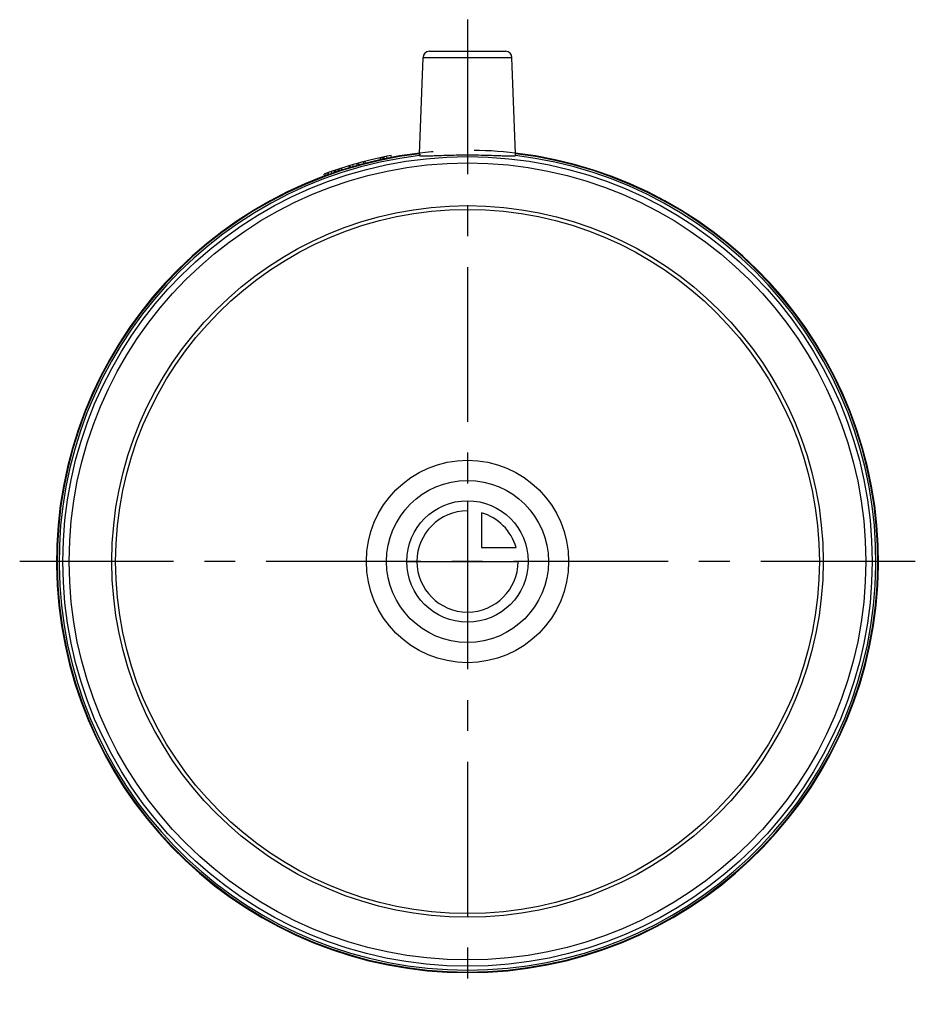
# Model space of a CAD drawing. Header units: millimetres. Extents: x 429 to 571, y 422 to 578.
import ezdxf

# ---------------------------------------------------------------- set-up
doc = ezdxf.new("R2010")
doc.units = ezdxf.units.MM
doc.header["$LTSCALE"] = 65.185185
doc.linetypes.add('CENTER', pattern=[0.6, 0.375, -0.075, 0.075, -0.075])
doc.linetypes.add('HIDDEN', pattern=[0.2, 0.1, -0.1])
for name, color, linetype in [('KONST.EL_MIT_GEO', 7, 'CONTINUOUS'), ('KURVEN', 7, 'CONTINUOUS'), ('L1', 7, 'CONTINUOUS')]:
    doc.layers.add(name, color=color, linetype=linetype)

msp = doc.modelspace()

# ---------------------------------------------------------------- linework, layer by layer
at = {"layer": 'KONST.EL_MIT_GEO', "color": 7, "linetype": 'Continuous'}
for p, q in [((493.97, 572.83), (506.03, 572.83)), ((492.43, 556.63), (492.97, 571.86)), ((492.97, 571.86), (507.03, 571.86)), ((507.57, 556.63), (507.03, 571.86)), ((486.86, 555.83), (486.81, 556.13)), ((488, 556.06), (487.95, 556.35)), ((477.37, 553.11), (477.31, 553.41)), ((477.65, 553.21), (477.59, 553.51))]:
    msp.add_line(p, q, dxfattribs=at)
at = {"layer": 'KONST.EL_MIT_GEO', "color": 8, "linetype": 'HIDDEN'}
for p, q in [((486.27, 555.71), (486.21, 556)), ((486.29, 555.71), (486.24, 556.01)), ((486.58, 555.77), (486.52, 556.07)), ((486.78, 555.82), (486.73, 556.11)), ((487.27, 555.92), (487.22, 556.21)), ((487.3, 555.92), (487.24, 556.22)), ((479.57, 553.88), (479.52, 554.18)), ((479.74, 553.94), (479.69, 554.24)), ((479.77, 553.95), (479.72, 554.25)), ((480.08, 554.05), (480.03, 554.35)), ((480.17, 554.08), (480.12, 554.37)), ((481.34, 554.44), (481.28, 554.74)), ((481.44, 554.47), (481.38, 554.76)), ((481.52, 554.49), (481.46, 554.79)), ((481.94, 554.61), (481.88, 554.91)), ((482.54, 554.79), (482.48, 555.08)), ((482.75, 554.85), (482.7, 555.14)), ((482.85, 554.87), (482.79, 555.17)), ((483.6, 555.07), (483.54, 555.37)), ((483.85, 555.14), (483.79, 555.43)), ((483.88, 555.14), (483.82, 555.44)), ((477.96, 553.33), (477.9, 553.63)), ((478.07, 553.37), (478.02, 553.66)), ((478.55, 553.53), (478.5, 553.83)), ((478.95, 553.67), (478.89, 553.97)), ((479.15, 553.74), (479.09, 554.04)), ((479.21, 553.76), (479.15, 554.06))]:
    msp.add_line(p, q, dxfattribs=at)
at = {"layer": 'KONST.EL_MIT_GEO', "color": 7, "linetype": 'Continuous'}
for radius in [64, 63, 56.25, 55.65]:
    msp.add_circle((500, 492.18), radius, dxfattribs=at)
for centre, radius, start, end in [((493.97, 571.83), 1, 89.9999, 178), ((506.03, 571.83), 1, 2, 90.0001), ((500, 492.18), 65, 96.6808, 83.3192), ((500, 492.18), 64.9, 96.6943, 83.3057), ((500, 492.18), 64.6, 96.7301, 83.2699), ((500, 492.18), 65.3, 100.6358, 110.3337), ((543.65, 554.8), 51.24, 177.9545, 178.1208)]:
    msp.add_arc(centre, radius, start, end, dxfattribs=at)
at = {"layer": 'KONST.EL_MIT_GEO', "color": 8, "linetype": 'HIDDEN'}
msp.add_arc((500, 492.18), 65, 83.3192, 96.6808, dxfattribs=at)
msp.add_open_spline([(492.43, 556.33), (492.42, 556.34), (492.43, 556.37), (492.43, 556.43), (492.43, 556.53), (492.43, 556.59), (492.43, 556.63)], degree=3, knots=[0, 0, 0, 0, 0.088456, 0.308797, 0.628841, 1, 1, 1, 1], dxfattribs=at)
at = {"layer": 'KONST.EL_MIT_GEO', "color": 7, "linetype": 'Continuous'}
for points, knots in [([(492.43, 556.48), (492.43, 556.47), (492.43, 556.42), (492.42, 556.37), (492.43, 556.34)], [0, 0, 0, 0, 0.351222, 1, 1, 1, 1]), ([(492.43, 556.33), (492.44, 556.31), (492.51, 556.3), (492.64, 556.28), (492.84, 556.28), (493.1, 556.28), (493.43, 556.29), (493.99, 556.3), (494.81, 556.34), (495.93, 556.38), (497.2, 556.42), (498.57, 556.45), (499.52, 556.46), (500, 556.46)], [0, 0, 0, 0, 0.008711, 0.02605, 0.052246, 0.087153, 0.130443, 0.181745, 0.306356, 0.45635, 0.626133, 0.809668, 1, 1, 1, 1]), ([(500, 556.46), (500.48, 556.46), (501.43, 556.45), (502.8, 556.42), (504.07, 556.38), (505.19, 556.34), (506.01, 556.3), (506.57, 556.29), (506.9, 556.28), (507.16, 556.28), (507.36, 556.28), (507.49, 556.3), (507.56, 556.31), (507.57, 556.33)], [0, 0, 0, 0, 0.190333, 0.373868, 0.543651, 0.693645, 0.818256, 0.869558, 0.912847, 0.947755, 0.97395, 0.991289, 1, 1, 1, 1]), ([(507.57, 556.33), (507.58, 556.34), (507.57, 556.37), (507.57, 556.43), (507.57, 556.53), (507.57, 556.59), (507.57, 556.63)], [0, 0, 0, 0, 0.088457, 0.308798, 0.628841, 1, 1, 1, 1])]:
    msp.add_open_spline(points, degree=3, knots=knots, dxfattribs=at)
at = {"layer": 'KURVEN', "color": 40, "linetype": 'Continuous'}
for p, q in [((500, 501.77), (500, 492.18)), ((502.2, 499.87), (502.2, 494.38)), ((502.2, 494.38), (507.69, 494.38)), ((490.4, 492.18), (508, 492.18))]:
    msp.add_line(p, q, dxfattribs=at)
for radius in [16, 12.8, 9.6]:
    msp.add_circle((500, 492.18), radius, dxfattribs=at)
for start, end in [(90, 360), (15.962, 74.038)]:
    msp.add_arc((500, 492.18), 8, start, end, dxfattribs=at)
at = {"layer": 'L1', "color": 2, "linetype": 'CENTER'}
for p, q in [((500, 577.83), (500, 422.18)), ((570.83, 492.18), (429.17, 492.18))]:
    msp.add_line(p, q, dxfattribs=at)

doc.saveas('drawing.dxf')
